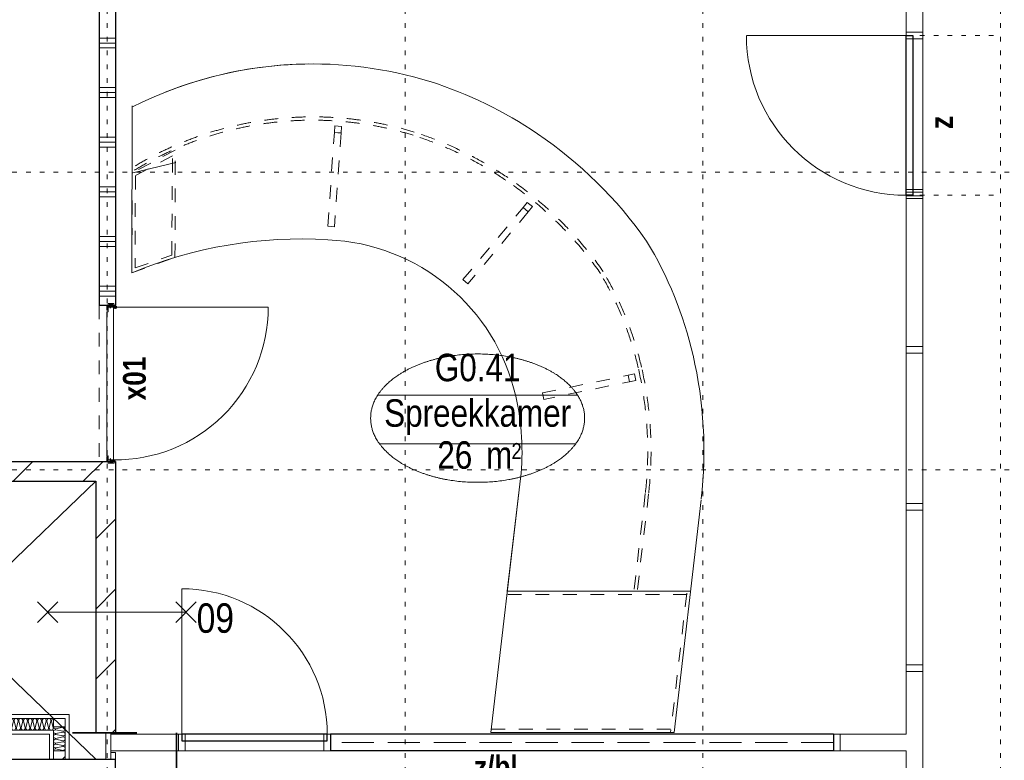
# Model space of a CAD drawing. Header units: millimetres. Extents: x 18442 to 242186, y -49554 to 63508.
# Tile 172 of 175: x 221506 to 227459, y 29044 to 33523. Entities that reach past the tile are written whole.
import ezdxf
from ezdxf.enums import TextEntityAlignment as Align

# ---------------------------------------------------------------- set-up
doc = ezdxf.new("R2010")
doc.units = ezdxf.units.MM
doc.header["$LTSCALE"] = 400
doc.header["$PDMODE"] = 1
doc.header["$PDSIZE"] = 15
for name, pattern in [('STYLE_01', [0.416641, 0.208282, -0.208359]), ('STYLE_02', [0.694427, 0.486069, -0.208359]), ('STYLE_05', [0.208282, 0.069427, -0.138855]), ('STYLE_06', [1.041641, 0.625, -0.208282, 0.069427, -0.138931]), ('STYLE_22', [1.944444, 0.972222, -0.972222])]:
    doc.linetypes.add(name, pattern=pattern)
for name, color, linetype, lineweight in [('1800_GRID', 9, 'STYLE_01', 9), ('BA-blusmiddelen', 7, 'Continuous', 15), ('BA-Brandveiligheid', 7, 'Continuous', 15), ('Binnenkozijnen', 140, 'Continuous', 15), ('Fragmentaanduiding', 1, 'STYLE_22', 35), ('Interieur-deur', 43, 'Continuous', 9), ('Interieur-scheidingswand-horizontaal', 5, 'Continuous', 25), ('Interieur-systeemwand glas', 5, 'Continuous', 15), ('Kozijnmerken', 43, 'Continuous', 9), ('leuning', 43, 'Continuous', 5), ('Lijn-stramien', 92, 'STYLE_06', 9), ('mat-afdichting', 9, 'Continuous', 5), ('mat-aluminium', 140, 'Continuous', 15), ('mat-bekleding-vert', 43, 'Continuous', 9), ('mat-beton (ihwg)', 5, 'Continuous', 25), ('mat-isolatie', 140, 'Continuous', 15), ('mat-kalkzandsteen', 5, 'Continuous', 25), ('mat-multiplex-hor', 140, 'Continuous', 15), ('mat-naaldhout', 140, 'Continuous', 15), ('mat-scheidingswand-vertikaal', 5, 'Continuous', 25), ('mat-spuitwerk_marmo', 43, 'STYLE_02', 20), ('mat-staal', 5, 'Continuous', 25), ('None', 7, 'Continuous', 9), ('Ruimtenummers', 92, 'Continuous', 25)]:
    doc.layers.add(name, color=color, linetype=linetype, lineweight=lineweight)
doc.layers.get('Kozijnmerken').off()
doc.styles.add('Arial Narrow', font='ARIALN.TTF', dxfattribs={"height": 211.666667})
doc.styles.add('Arial Narrow (bold)', font='ARIALNB.TTF', dxfattribs={"height": 172.861111})

# ---------------------------------------------------------------- blocks, each defined once
blk = doc.blocks.new('Deur systeemwand 950')
at = {"layer": 'Interieur-deur', "color": 140, "linetype": 'Continuous', "lineweight": 15}
blk.add_line((0, 1063.8), (0, 100), dxfattribs=at)
at = {"layer": 'Interieur-deur', "color": 92, "linetype": 'Continuous', "lineweight": 25}
blk.add_lwpolyline([(-966, 100), (0, 100), (0, 60), (-966, 60)], close=True, dxfattribs=at)
at = {"layer": 'Interieur-deur', "color": 140, "linetype": 'Continuous', "lineweight": 15}
blk.add_arc((0, 100), 966, 90, 180, dxfattribs=at)
at = {"layer": 'Interieur-systeemwand glas', "color": 43, "linetype": 'Continuous', "lineweight": 9}
for points in [[(-986, 100), (-946, 100), (-946, 0), (-986, 0)], [(-20, 100), (20, 100), (20, 0), (-20, 0)]]:
    blk.add_lwpolyline(points, close=True, dxfattribs=at)
at = {"layer": 'Lijn-stramien', "color": 8, "linetype": 'STYLE_05', "lineweight": 5}
for p, q in [((-966, 100), (-966, -476)), ((0, 100), (0, -476))]:
    blk.add_line(p, q, dxfattribs=at)
at = {"layer": 'None', "linetype": 'Continuous', "lineweight": 5}
for p in [(-966, 100), (0, 100)]:
    blk.add_point(p, dxfattribs=at)
blk = doc.blocks.new('*X817')
at = {"layer": 'None', "lineweight": 9}
for p, q in [((42591.1, 40560), (42691.1, 40560)), ((42591.1, 40530), (42691.1, 40530)), ((42591.1, 40500), (42691.1, 40500)), ((42591.1, 40260), (42691.1, 40260)), ((42591.1, 40230), (42691.1, 40230)), ((42591.1, 40200), (42691.1, 40200)), ((42591.1, 39960), (42691.1, 39960)), ((42591.1, 39930), (42691.1, 39930)), ((42591.1, 39900), (42691.1, 39900)), ((42591.1, 39660), (42691.1, 39660)), ((42591.1, 39630), (42691.1, 39630)), ((42591.1, 39600), (42691.1, 39600)), ((42591.1, 39360), (42691.1, 39360)), ((42591.1, 39330), (42691.1, 39330)), ((42591.1, 39300), (42691.1, 39300)), ((42591.1, 39060), (42691.1, 39060)), ((42591.1, 39030), (42691.1, 39030)), ((42591.1, 39000), (42691.1, 39000)), ((42591.1, 38760), (42691.1, 38760)), ((42591.1, 38730), (42691.1, 38730)), ((42591.1, 38700), (42691.1, 38700)), ((42591.1, 38460), (42691.1, 38460)), ((42591.1, 38430), (42691.1, 38430)), ((42591.1, 38400), (42691.1, 38400)), ((42591.1, 38160), (42691.1, 38160)), ((42591.1, 38130), (42691.1, 38130)), ((42591.1, 38100), (42691.1, 38100))]:
    blk.add_line(p, q, dxfattribs=at)
blk = doc.blocks.new('*X1255')
at = {"layer": 'None', "lineweight": 9}
for p, q in [((40809.7, 36991.3), (40918.4, 37100)), ((41222.6, 36980), (41342.6, 37100)), ((41646.9, 36980), (41766.9, 37100)), ((42071.2, 36980), (42191.2, 37100)), ((42495.4, 36980), (42615.4, 37100))]:
    blk.add_line(p, q, dxfattribs=at)
blk = doc.blocks.new('*X1256')
at = {"layer": 'None', "lineweight": 9}
for p, q in [((42571.1, 36631.4), (42691.1, 36751.4)), ((42571.1, 36207.1), (42691.1, 36327.1)), ((42571.1, 35782.8), (42691.1, 35902.8)), ((42672.5, 35460), (42691.1, 35478.6))]:
    blk.add_line(p, q, dxfattribs=at)
blk = doc.blocks.new('060min X')
at = {"layer": 'BA-Brandveiligheid', "color": 7, "linetype": 'Continuous', "lineweight": 15}
for p, q in [((-480.2, 61.7), (-356.7, -61.7)), ((-480.2, -61.7), (-356.7, 61.7)), ((480.2, 61.7), (356.7, -61.7)), ((480.2, -61.7), (356.7, 61.7)), ((-418.5, 0), (418.5, 0))]:
    blk.add_line(p, q, dxfattribs=at)
at = {"layer": 'BA-Brandveiligheid', "color": 43, "insert": (-709.2, 124.2), "char_height": 177.8, "attachment_point": 1, "style": 'Arial Narrow'}
blk.add_mtext('60', dxfattribs=at)
blk = doc.blocks.new('*U1264')
at = {"layer": 'mat-kalkzandsteen', "color": 8, "lineweight": 5}
for p, q in [((40821.1, 36980), (42571.1, 35300)), ((42571.1, 36980), (40821.1, 35300))]:
    blk.add_line(p, q, dxfattribs=at)
blk = doc.blocks.new('systeemwandstijl 950 hoh')
at = {"layer": 'Interieur-systeemwand glas', "color": 43, "linetype": 'Continuous', "lineweight": 9}
blk.add_lwpolyline([(0, 20), (100, 20), (100, -20), (0, -20)], close=True, dxfattribs=at)
at = {"layer": 'Interieur-systeemwand glas', "color": 43, "linetype": 'Continuous', "lineweight": 15}
for p in [(0, 950), (0, 0)]:
    blk.add_point(p, dxfattribs=at)
blk = doc.blocks.new('Ruimtenummer UV 50')
at = {"layer": 'Ruimtenummers', "color": 8, "lineweight": 5}
for p, q in [((602.2, 156.5), (-602.3, 156.5)), ((594.7, -137.5), (-594.8, -137.5))]:
    blk.add_line(p, q, dxfattribs=at)
blk.add_open_spline([(-323.4, 353.8), (-173.3, 405.8), (173.3, 405.8), (323.4, 353.8), (473.5, 301.8), (560.1, 211.8), (646.8, 121.7), (646.8, 17.7), (646.8, -86.3), (560.1, -176.3), (473.5, -266.4), (323.4, -318.4), (173.3, -370.4), (-173.3, -370.4), (-323.4, -318.4), (-473.5, -266.4), (-560.2, -176.3), (-646.8, -86.3), (-646.8, 17.7), (-646.8, 121.7), (-560.2, 211.8), (-473.5, 301.8), (-323.4, 353.8)], degree=2, knots=[0, 0, 0, 0.09962, 0.19924, 0.19924, 0.283607, 0.283607, 0.349619, 0.349619, 0.415638, 0.415638, 0.5, 0.5, 0.59962, 0.69924, 0.69924, 0.783607, 0.783607, 0.849619, 0.849619, 0.915638, 0.915638, 1, 1, 1], dxfattribs=at)
at = {"layer": 'Ruimtenummers', "attachment_point": 2, "style": 'Arial Narrow'}
for s, insert, char_height in [(' m', (103.6, -122.2), 165.95), (' 2', (220.1, -132.8), 96.8)]:
    blk.add_mtext(s, dxfattribs=dict(at, insert=insert, char_height=char_height))
at = {"layer": 'Ruimtenummers', "style": 'Arial Narrow'}
for tag, p in [('Nummer', (0, 406.9)), ('Naam', (0, 131.7)), ('Oppervlak', (-137.9, -122.2))]:
    blk.add_attdef(tag, text='', height=165.9, dxfattribs=at).set_placement(p, align=Align.TOP_CENTER)
blk = doc.blocks.new('Kozijnmerk 50')
at = {"layer": 'None', "color": 43, "style": 'Arial Narrow (bold)'}
blk.add_attdef('merk', text='', height=138.3, dxfattribs=at).set_placement((0, 0), align=Align.MIDDLE_CENTER)
blk = doc.blocks.new('*U1770')
at = {"layer": 'None', "color": 43, "linetype": 'Continuous', "lineweight": 9}
for p, q in [((42646.8, 38054), (42680.7, 38044)), ((42680.7, 38054), (42646.8, 38044))]:
    blk.add_line(p, q, dxfattribs=at)
blk.add_lwpolyline([(42646.8, 38054), (42680.7, 38054), (42680.7, 38044), (42646.8, 38044)], close=True, dxfattribs=at)
blk = doc.blocks.new('*U1771')
at = {"layer": 'None', "color": 43, "linetype": 'Continuous', "lineweight": 9}
for p, q in [((42646.8, 37090), (42681.7, 37100)), ((42681.7, 37090), (42646.8, 37100))]:
    blk.add_line(p, q, dxfattribs=at)
blk.add_lwpolyline([(42646.8, 37100), (42681.7, 37100), (42681.7, 37090), (42646.8, 37090)], close=True, dxfattribs=at)
blk = doc.blocks.new('*X1772')
at = {"layer": 'None', "lineweight": 25}
blk.add_line((42639.2, 37123.8), (42643.2, 37127.8), dxfattribs=at)
blk = doc.blocks.new('*U1773')
at = {"layer": 'mat-afdichting', "lineweight": 5}
for points in [[(42643.2, 38019), (42643.2, 38031), (42645.4, 38031), (42645.4, 38019)], [(42643.2, 37125), (42643.2, 37113), (42645.4, 37113), (42645.4, 37125)]]:
    blk.add_lwpolyline(points, close=True, dxfattribs=at)
at = {"layer": 'mat-aluminium', "lineweight": 15}
blk.add_lwpolyline([(42659.7, 37104), (42659.7, 37100), (42674.7, 37100), (42674.7, 37104)], close=True, dxfattribs=at)
at = {"layer": 'mat-multiplex-hor', "lineweight": 15, "flags": 128}
for points in [[(42657.7, 38026.2), (42657.7, 38033.6), (42645.4, 38032.8), (42645.4, 38004.8), (42639.2, 38004.8), (42639.2, 37133), (42645.4, 37133), (42645.4, 37110.7), (42657.7, 37110.1), (42657.7, 37116)], [(42660.7, 37116), (42660.7, 37110), (42679.2, 37109.1), (42679.2, 38034.9), (42660.7, 38033.8), (42660.7, 38026.2)]]:
    blk.add_lwpolyline(points, dxfattribs=at)
at = {"layer": 'mat-spuitwerk_marmo', "lineweight": 20}
blk.add_circle((42691.5, 38032), 4, dxfattribs=at)
at = {"layer": 'mat-staal', "lineweight": 5, "flags": 128}
for points in [[(42639.2, 38039, -0.414214), (42644.2, 38044), (42687.6, 38044), (42689.3, 38044), (42689.3, 38040), (42687.6, 38040), (42644.2, 38040), (42644.2, 38040, 0.414214), (42643.2, 38039), (42643.2, 38014), (42639.2, 38014)], [(42639.2, 37105, 0.414214), (42644.2, 37100), (42687.6, 37100), (42689.3, 37100), (42689.3, 37104), (42687.6, 37104), (42644.2, 37104), (42644.2, 37104, -0.414214), (42643.2, 37105), (42643.2, 37130), (42639.2, 37130)]]:
    blk.add_lwpolyline(points, format="xyb", close=True, dxfattribs=at)
at = {"layer": 'None', "color": 43, "linetype": 'Continuous', "lineweight": 9}
blk.add_line((42691.5, 38032), (43614.1, 38032), dxfattribs=at)
for points in [[(42645.5, 38037.5), (42645.5, 38039.9), (42692.6, 38039.9), (42692.6, 38037.5)], [(42689, 38027), (42687.5, 38025.1), (42679, 38032.5), (42646, 38030.8), (42645.9, 38033.2), (42679.8, 38034.9)]]:
    blk.add_lwpolyline(points, close=True, dxfattribs=at)
at = {"layer": 'None', "color": 92, "linetype": 'Continuous', "lineweight": 25, "flags": 128}
for points in [[(42658.4, 38033.9), (42658.4, 38028.9)], [(42660.4, 38028.9), (42660.4, 38033.9), (42658.4, 38033.9)], [(42658.4, 37115), (42658.4, 37110)], [(42660.4, 37110), (42660.4, 37115), (42658.4, 37115)]]:
    blk.add_lwpolyline(points, dxfattribs=at)
at = {"layer": 'None', "color": 140, "linetype": 'Continuous', "lineweight": 15}
blk.add_circle((42691.5, 38032), 8, dxfattribs=at)
at = {"layer": 'None', "color": 43, "linetype": 'Continuous', "lineweight": 9}
blk.add_arc((42691.5, 38032), 922.6, 269.29028, 0, dxfattribs=at)
at = {"layer": 'None', "color": 8, "linetype": 'Continuous', "lineweight": 5}
for p in [(42673.2, 38054), (42690.8, 38043), (42643.2, 37090), (42673.2, 37090), (42690.8, 37101)]:
    blk.add_point(p, dxfattribs=at)
at = {"layer": 'mat-staal'}
blk.add_blockref('*X1772', (0, 0), dxfattribs=at)
at = {"layer": 'None', "color": 7}
for name in ['*U1770', '*U1771']:
    blk.add_blockref(name, (0, 0), dxfattribs=at)
blk = doc.blocks.new('Deur systeemwand 880')
at = {"layer": 'Interieur-deur', "color": 140, "linetype": 'Continuous', "lineweight": 15}
blk.add_line((0, 980), (0, 100), dxfattribs=at)
at = {"layer": 'Interieur-deur', "color": 92, "linetype": 'Continuous', "lineweight": 25}
blk.add_lwpolyline([(-880, 100), (0, 100), (0, 60), (-880, 60)], close=True, dxfattribs=at)
at = {"layer": 'Interieur-deur', "color": 140, "linetype": 'Continuous', "lineweight": 15}
blk.add_arc((0, 100), 880, 90, 180, dxfattribs=at)
blk = doc.blocks.new('*U2006')
at = {"layer": 'None', "color": 8, "linetype": 'Continuous', "lineweight": 5, "flags": 128}
blk.add_lwpolyline([(0, 0, 0.473832), (11.3, 13.9), (2.8, 56.1, -0.473832), (14.1, 70, -0.473832), (25.5, 56.1), (16.9, 13.9, 0.473832), (28.3, 0, 0.473832), (39.6, 13.9), (31.1, 56.1, -0.473832), (42.4, 70, -0.473832), (53.7, 56.1), (45.2, 13.9, 0.473832), (56.5, 0, 0.473832), (67.9, 13.9), (59.3, 56.1, -0.473832), (70.7, 70, -0.473832), (82, 56.1), (73.4, 13.9, 0.473832), (84.8, 0, 0.473832), (96.1, 13.9), (87.6, 56.1, -0.473832), (98.9, 70, -0.473832), (110.2, 56.1), (101.7, 13.9, 0.473832), (113, 0, 0.473832), (124.4, 13.9), (115.8, 56.1, -0.473832), (127.2, 70, -0.473832), (138.5, 56.1), (130, 13.9, 0.473832), (141.3, 0, 0.473832), (152.6, 13.9), (144.1, 56.1, -0.473832), (155.4, 70, -0.473832), (166.8, 56.1), (158.2, 13.9, 0.473832), (169.6, 0, 0.473832), (180.9, 13.9), (172.4, 56.1, -0.473832), (183.7, 70, -0.473832), (195, 56.1), (186.5, 13.9, 0.473832), (197.8, 0, 0.473832), (209.2, 13.9), (200.6, 56.1, -0.473832), (212, 70, -0.473832), (223.3, 56.1), (214.7, 13.9, 0.473832), (226.1, 0, 0.473832), (237.4, 13.9), (228.9, 56.1, -0.473832), (240.2, 70, -0.473832), (251.5, 56.1), (243, 13.9, 0.473832), (254.3, 0, 0.473832), (265.7, 13.9), (257.1, 56.1, -0.473832), (268.5, 70, -0.473832), (279.8, 56.1), (271.3, 13.9, 0.473832), (282.6, 0, 0.473832), (293.9, 13.9), (285.4, 56.1, -0.473832), (296.7, 70, -0.473832), (308.1, 56.1), (299.5, 13.9, 0.473832), (310.9, 0, 0.473832), (322.2, 13.9), (313.7, 56.1, -0.473832), (325, 70, -0.473832), (336.3, 56.1), (327.8, 13.9, 0.473832), (339.1, 0, 0.473832), (350.5, 13.9), (341.9, 56.1, -0.473832), (353.3, 70, -0.473832), (364.6, 56.1), (356, 13.9, 0.473832), (367.4, 0, 0.473832), (378.7, 13.9), (370.2, 56.1, -0.473832), (381.5, 70, -0.473832), (392.8, 56.1), (384.3, 13.9, 0.473832), (395.6, 0, 0.473832), (407, 13.9), (398.4, 56.1, -0.473832), (409.8, 70, -0.473832), (421.1, 56.1), (412.6, 13.9, 0.473832), (423.9, 0, 0.473832), (435.2, 13.9), (426.7, 56.1, -0.473832), (438, 70, -0.473832), (449.4, 56.1), (440.8, 13.9, 0.473832), (452.2, 0, 0.473832), (463.5, 13.9), (455, 56.1, -0.473832), (466.3, 70, -0.473832), (477.6, 56.1), (469.1, 13.9, 0.473832), (480.4, 0, 0.473832), (491.8, 13.9), (483.2, 56.1, -0.473832), (494.6, 70, -0.473832), (505.9, 56.1), (497.3, 13.9, 0.473832), (508.7, 0, 0.473832), (520, 13.9), (511.5, 56.1, -0.473832), (522.8, 70, -0.473832), (534.1, 56.1), (525.6, 13.9, 0.473832), (536.9, 0, 0.473832), (548.3, 13.9), (539.7, 56.1, -0.473832), (551.1, 70, -0.473832), (562.4, 56.1), (553.9, 13.9, 0.473832), (565.2, 0, 0.473832), (576.5, 13.9), (568, 56.1, -0.473832), (579.3, 70, -0.473832), (590.7, 56.1), (582.1, 13.9, 0.473832), (593.5, 0, 0.473832), (604.8, 13.9), (596.3, 56.1, -0.473832), (607.6, 70, -0.473832), (618.9, 56.1), (610.4, 13.9, 0.473832), (621.7, 0, 0.473832), (633.1, 13.9), (624.5, 56.1, -0.473832), (635.9, 70, -0.473832), (647.2, 56.1), (638.7, 13.9, 0.473832), (650, 0, 0.473832)], format="xyb", dxfattribs=at)
blk = doc.blocks.new('*U1176')
at = {"layer": 'BA-blusmiddelen', "color": 140, "linetype": 'Continuous', "lineweight": 9}
for points in [[(60, 0), (60, 16.1), (43.9, 43.9), (16.1, 60), (-16.1, 60), (-43.9, 43.9), (-60, 16.1), (-60, -16.1), (-43.9, -43.9), (-16.1, -60), (16.1, -60), (43.9, -43.9), (60, -16.1), (60, 0)], [(-60, 0), (-60, -16.1), (-43.9, -43.9), (-16.1, -60), (16.1, -60), (43.9, -43.9), (60, -16.1), (60, 0)]]:
    blk.add_open_spline(points, degree=2, dxfattribs=at)
blk = doc.blocks.new('DBL')
at = {"layer": 'None', "color": 7}
blk.add_blockref('*U1176', (0, 0), dxfattribs=at)
blk = doc.blocks.new('*X2007')
at = {"layer": 'None', "lineweight": 5}
blk.add_line((41664, 35300), (41666.1, 35302.1), dxfattribs=at)
blk = doc.blocks.new('*U2008')
at = {"layer": 'None', "color": 8, "linetype": 'Continuous', "lineweight": 5, "flags": 128}
blk.add_lwpolyline([(0, 0, 0.475385), (11.6, 14.2), (2.9, 55.8, -0.475385), (14.5, 70, -0.475385), (26.1, 55.8), (17.4, 14.2, 0.475385), (29, 0, 0.475385), (40.6, 14.2), (31.9, 55.8, -0.475385), (43.5, 70, -0.475385), (55.1, 55.8), (46.4, 14.2, 0.475385), (58, 0, 0.475385), (69.6, 14.2), (60.9, 55.8, -0.475385), (72.5, 70, -0.475385), (84.1, 55.8), (75.4, 14.2, 0.475385), (87, 0, 0.475385), (98.6, 14.2), (89.9, 55.8, -0.475385), (101.5, 70, -0.475385), (113.1, 55.8), (104.4, 14.2, 0.475385), (116, 0, 0.475385), (127.6, 14.2), (118.9, 55.8, -0.475385), (130.5, 70, -0.475385), (142.1, 55.8), (133.4, 14.2, 0.475385), (145, 0, 0.475385)], format="xyb", dxfattribs=at)
blk = doc.blocks.new('*X2009')
at = {"layer": 'None', "lineweight": 5}
blk.add_line((42371.1, 35300), (42386.1, 35315), dxfattribs=at)
blk = doc.blocks.new('*U2010')
at = {"layer": 'None', "color": 8, "linetype": 'Continuous', "lineweight": 5, "flags": 128}
blk.add_lwpolyline([(0, 0, 0.475385), (11.6, 14.2), (2.9, 55.8, -0.475385), (14.5, 70, -0.475385), (26.1, 55.8), (17.4, 14.2, 0.475385), (29, 0, 0.475385), (40.6, 14.2), (31.9, 55.8, -0.475385), (43.5, 70, -0.475385), (55.1, 55.8), (46.4, 14.2, 0.475385), (58, 0, 0.475385), (69.6, 14.2), (60.9, 55.8, -0.475385), (72.5, 70, -0.475385), (84.1, 55.8), (75.4, 14.2, 0.475385), (87, 0, 0.475385), (98.6, 14.2), (89.9, 55.8, -0.475385), (101.5, 70, -0.475385), (113.1, 55.8), (104.4, 14.2, 0.475385), (116, 0, 0.475385), (127.6, 14.2), (118.9, 55.8, -0.475385), (130.5, 70, -0.475385), (142.1, 55.8), (133.4, 14.2, 0.475385), (145, 0, 0.475385)], format="xyb", dxfattribs=at)
blk = doc.blocks.new('*U2011')
at = {"layer": 'leuning', "color": 140, "linetype": 'Continuous', "lineweight": 15}
for p, q in [((42411.1, 35570), (41571.1, 35570)), ((41571.1, 35570), (41571.1, 35300)), ((42386.1, 35545), (41596.1, 35545)), ((41596.1, 35545), (41596.1, 35300)), ((42386.1, 35300), (42386.1, 35545)), ((42411.1, 35300), (42411.1, 35570)), ((42316.1, 35475), (41666.1, 35475)), ((41666.1, 35475), (41666.1, 35300)), ((42291.1, 35450), (41691.1, 35450)), ((41691.1, 35450), (41691.1, 35300)), ((42291.1, 35300), (42291.1, 35450)), ((42316.1, 35300), (42316.1, 35475))]:
    blk.add_line(p, q, dxfattribs=at)
at = {"layer": 'mat-multiplex-hor', "lineweight": 15}
for points in [[(41596.1, 35495), (41666.1, 35495), (41666.1, 35545), (41596.1, 35545)], [(42386.1, 35495), (42316.1, 35495), (42316.1, 35545), (42386.1, 35545)], [(41596.1, 35300), (41666.1, 35300), (41666.1, 35350), (41596.1, 35350)], [(42386.1, 35300), (42316.1, 35300), (42316.1, 35350), (42386.1, 35350)]]:
    blk.add_lwpolyline(points, close=True, dxfattribs=at)
at = {"layer": 'BA-blusmiddelen', "color": 7, "rotation": 270}
blk.add_blockref('DBL', (41991.1, 35375), dxfattribs=at)
at = {"layer": 'mat-isolatie', "color": 8}
for name, p, rotation in [('*U2006', (42316.1, 35545), 180), ('*U2008', (41666.1, 35350), 89.99996678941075)]:
    blk.add_blockref(name, p, dxfattribs=dict(at, rotation=rotation))
at = {"layer": 'mat-isolatie', "color": 8, "xscale": -1, "rotation": 270.0000332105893}
blk.add_blockref('*U2010', (42316.1, 35350), dxfattribs=at)
at = {"layer": 'mat-multiplex-hor'}
for name in ['*X2007', '*X2009']:
    blk.add_blockref(name, (0, 0), dxfattribs=at)
blk = doc.blocks.new('*U2192')
at = {"layer": 'None', "color": 43, "linetype": 'Continuous', "lineweight": 9}
for p, q in [((42790.3, 38241.3), (42791.1, 39249.5)), ((45139, 36995.7), (44960.4, 35460)), ((45139, 36995.7), (45058.8, 36315.9)), ((46231.5, 36867), (46067.8, 35460)), ((44960.4, 35460), (46067.8, 35460)), ((44960.4, 35460), (46067.8, 35460))]:
    blk.add_line(p, q, dxfattribs=at)
at = {"layer": 'None', "color": 8, "linetype": 'Continuous', "lineweight": 5}
for p, q in [((43055.5, 38908.3), (42795.5, 38845.4)), ((45110.4, 37495.1), (45110, 37497.1)), ((46166.2, 36315.9), (45058.8, 36315.9))]:
    blk.add_line(p, q, dxfattribs=at)
at = {"layer": 'None', "color": 8, "linetype": 'STYLE_01', "lineweight": 5}
for p, q in [((45893.8, 36906.3), (45825.4, 36318.2)), ((45913.6, 36904), (45845.2, 36315.9)), ((46145.8, 36295.9), (45058.8, 36295.9)), ((46144.7, 36304), (46046.5, 35460)), ((46046.5, 35480), (44960.4, 35480))]:
    blk.add_line(p, q, dxfattribs=at)
for points in [[(44054, 39085.8), (44014.1, 39088.8), (44017.1, 39128.7), (44057, 39125.7)], [(44013.8, 38519.1), (43973.9, 38521.9), (44014.1, 39088.8), (44054, 39086)], [(42790.3, 38241.3), (43050.4, 38333.8), (43050.8, 38982.6), (42790.8, 38843.8)], [(42810.3, 38269.6), (43030.4, 38347.9), (43035.9, 38948.3), (42810.7, 38828.1)], [(44821.2, 38173.8), (44790.6, 38199.5), (45155.7, 38635.1), (45186.3, 38609.4)], [(45185.8, 38610), (45154.9, 38635.4), (45180.2, 38666.3), (45211.2, 38640.9)], [(45279.7, 37475.1), (45271.6, 37514.2), (45828.3, 37628.9), (45836.4, 37589.8)], [(45797.2, 37581.7), (45789.1, 37620.9), (45828.3, 37628.9), (45836.4, 37589.8)]]:
    blk.add_lwpolyline(points, close=True, dxfattribs=at)
at = {"layer": 'None', "color": 43, "linetype": 'Continuous', "lineweight": 9}
for centre, radius, start, end in [((43883.4, 37092.8), 2410.7, 88.86737, 116.96955), ((43883.4, 37092.8), 2410.7, 72.92948, 111.73162), ((43815.5, 36973.4), 2545, 55.93465, 72.18766), ((43815.5, 36973.4), 2545, 34.96802, 55.93465), ((43811.8, 35782.5), 2662.5, 86.4906, 112.56066), ((43923.4, 37223.4), 1217.7, 12.91234, 87.58162), ((43923.4, 37223.4), 2317.7, 12.91234, 31.42991), ((43658.2, 37161.4), 2590.1, 353.61696, 12.95557), ((43658.2, 37161.4), 1490.1, 353.61696, 12.95557)]:
    blk.add_arc(centre, radius, start, end, dxfattribs=at)
at = {"layer": 'None', "color": 8, "linetype": 'STYLE_01', "lineweight": 5}
for centre, radius, start, end in [((43883.4, 37092.8), 2090.7, 72.92948, 121.47822), ((43883.4, 37092.8), 2070.7, 72.92948, 121.47822), ((43815.5, 36973.4), 2205, 55.93465, 72.18766), ((43815.5, 36973.4), 2225, 55.93465, 72.18766), ((43815.5, 36973.4), 2225, 34.96802, 55.93465), ((43815.5, 36973.4), 2205, 34.96802, 55.93465), ((43923.4, 37223.4), 1977.7, 12.91234, 31.42991), ((43923.4, 37223.4), 1997.7, 12.91234, 31.42991), ((43658.2, 37161.4), 2250.1, 353.61696, 12.95557), ((43658.2, 37161.4), 2270.1, 353.61696, 12.95557)]:
    blk.add_arc(centre, radius, start, end, dxfattribs=at)
blk = doc.blocks.new('*U2414')
at = {"layer": '1800_GRID', "color": 43, "linetype": 'STYLE_05', "lineweight": 9}
for p, q in [((42641.1, 42249.8), (42641.1, 1249.8)), ((44441.1, 42249.8), (44441.1, 1249.8)), ((46241.1, 42249.8), (46241.1, 1249.8)), ((48041.1, 42249.8), (48041.1, 1249.8)), ((52842, 38850), (36042, 38850)), ((52842, 37050), (36042, 37050))]:
    blk.add_line(p, q, dxfattribs=at)

msp = doc.modelspace()

# ---------------------------------------------------------------- linework, layer by layer
at = {"layer": 'Binnenkozijnen', "color": 43, "linetype": 'STYLE_01', "lineweight": 9}
msp.add_line((221985.79217, 31795.61885), (221985.79217, 30851.61885), dxfattribs=at)
at = {"layer": 'Fragmentaanduiding', "lineweight": 35}
msp.add_lwpolyline([(216381.7849, 29209.87051), (222455.02364, 29209.87051), (222455.02364, 25509.17051), (216381.7849, 25509.87051)], close=True, dxfattribs=at)
at = {"layer": 'Interieur-scheidingswand-horizontaal', "lineweight": 25}
for p, q in [((223385.8116, 29201.61885), (223385.8116, 29101.61885)), ((226425.72543, 29201.61885), (223385.8116, 29201.61885)), ((226425.72543, 29201.61885), (226425.72543, 29101.61885)), ((226425.72543, 29101.61885), (223385.8116, 29101.61885))]:
    msp.add_line(p, q, dxfattribs=at)
at = {"layer": 'Interieur-scheidingswand-horizontaal', "linetype": 'STYLE_02', "lineweight": 9}
msp.add_line((226425.72543, 29151.61885), (223385.8116, 29151.61885), dxfattribs=at)
at = {"layer": 'Interieur-systeemwand glas', "lineweight": 15}
for p, q in [((226865.7257, 29201.61885), (226865.7257, 34401.61885)), ((226965.7257, 15801.60778), (226965.7257, 34401.61885)), ((222057.43037, 29201.61885), (222391.98658, 29201.61885)), ((222057.43037, 29101.61885), (222057.43037, 29201.61885)), ((222391.98658, 29201.61885), (226865.7257, 29201.61885)), ((222057.43037, 29101.61885), (222391.98658, 29101.61885)), ((222391.98658, 29101.61885), (226865.7257, 29101.61885)), ((226865.7257, 27301.60778), (226865.7257, 29101.61885))]:
    msp.add_line(p, q, dxfattribs=at)
at = {"layer": 'mat-bekleding-vert', "color": 140, "lineweight": 15}
msp.add_lwpolyline([(222027.43031, 29211.61885), (222057.43037, 29211.61885), (222057.43037, 29051.61885), (222027.43031, 29051.61885)], close=True, dxfattribs=at)
at = {"layer": 'mat-beton (ihwg)', "lineweight": 25}
for p in [(218090.82553, 29051.61885), (222085.82553, 28801.61885)]:
    msp.add_line(p, (222085.82553, 29051.61885), dxfattribs=at)
at = {"layer": 'mat-kalkzandsteen', "lineweight": 25}
for p, q in [((220095.79217, 30851.61885), (222085.79217, 30851.61885)), ((222085.79217, 30851.61885), (222085.79217, 29211.61885)), ((220215.79217, 30731.61885), (221965.79217, 30731.61885)), ((221965.79217, 30731.61885), (221965.79217, 29211.61885)), ((221965.79217, 29211.61885), (222085.79217, 29211.61885))]:
    msp.add_line(p, q, dxfattribs=at)
at = {"layer": 'mat-naaldhout', "color": 43, "lineweight": 9}
msp.add_lwpolyline([(222057.43037, 29091.61885), (222085.82553, 29091.61885), (222085.82553, 29051.61947), (222057.43037, 29051.61947)], close=True, dxfattribs=at)
at = {"layer": 'mat-scheidingswand-vertikaal', "lineweight": 25}
for p, q in [((221985.79217, 34401.61885), (221985.79217, 31795.61885)), ((222085.79217, 34401.61885), (222085.79217, 31795.61885)), ((221985.79217, 31795.61885), (222085.79217, 31795.61885))]:
    msp.add_line(p, q, dxfattribs=at)

# ---------------------------------------------------------------- block references
at = {"layer": '1800_GRID', "color": 7}
msp.add_blockref('*U2414', (179394.72553, -6248.38115), dxfattribs=at)
at = {"layer": 'Interieur-scheidingswand-horizontaal', "color": 7}
for p, rotation in [((226965.7257, 34376.61885), 180), ((226965.7257, 33426.61885), 180), ((226965.7257, 32476.61885), 180), ((226965.7257, 31526.61885), 180), ((226965.7257, 30576.61885), 180), ((226965.7257, 29601.61885), 180), ((222485.8119, 29201.61885), 270), ((223365.8116, 29201.61885), 270), ((226445.72543, 29201.61885), 270)]:
    msp.add_blockref('systeemwandstijl 950 hoh', p, dxfattribs=dict(at, rotation=rotation))
at = {"layer": 'Kozijnmerken', "color": 7, "rotation": 90}
for p, values in [((227079.18003, 32901.61885), {'merk': 'z'}), ((222199.56149, 31352.78277), {'merk': 'x01'})]:
    msp.add_blockref('Kozijnmerk 50', p, dxfattribs=at).add_auto_attribs(values)
at = {"layer": 'Kozijnmerken', "color": 7}
msp.add_blockref('Kozijnmerk 50', (224384.72553, 29003.46052), dxfattribs=at).add_auto_attribs({'merk': 'z/bl'})
at = {"layer": 'mat-isolatie', "color": 7, "rotation": 90}
msp.add_blockref('Deur systeemwand 950', (226965.7257, 33426.61905), dxfattribs=at)
at = {"layer": 'mat-isolatie', "color": 7, "xscale": -1}
msp.add_blockref('Deur systeemwand 880', (222485.8116, 29101.61885), dxfattribs=at)
at = {"layer": 'mat-kalkzandsteen'}
for name in ['*X1255', '*X1256']:
    msp.add_blockref(name, (179394.72553, -6248.38115), dxfattribs=at)
at = {"layer": 'mat-scheidingswand-vertikaal'}
msp.add_blockref('*X817', (179394.72553, -6248.38115), dxfattribs=at)
at = {"layer": 'None', "color": 7}
for name in ['*U2192', '*U1773', '*U1264', '*U2011']:
    msp.add_blockref(name, (179394.72553, -6248.38115), dxfattribs=at)
at = {"layer": 'None', "color": 7, "rotation": 180}
msp.add_blockref('060min X', (222093.2849, 29939.81885), dxfattribs=at)
at = {"layer": 'Ruimtenummers'}
msp.add_blockref('Ruimtenummer UV 50', (224274.74011, 31095.48961), dxfattribs=at).add_auto_attribs({'Nummer': 'G0.41', 'Naam': 'Spreekkamer', 'Oppervlak': '26'})

doc.saveas('drawing.dxf')
